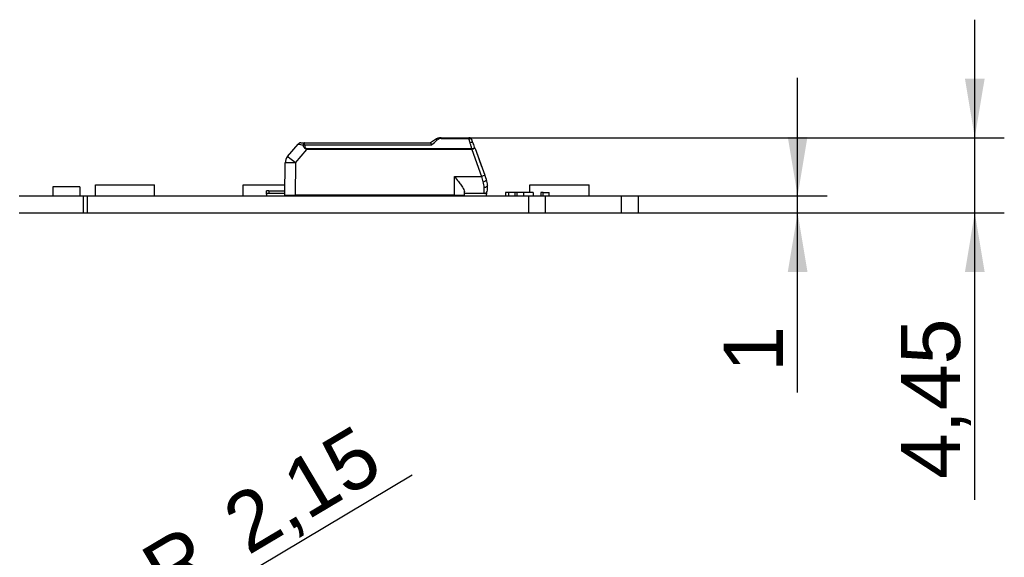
# Model space of a CAD drawing. Header units: millimetres. Extents: x 16 to 406, y 5 to 285.
# Tile 5 of 7: x 205 to 263, y 191 to 222. Entities that reach past the tile are written whole.
import ezdxf
from ezdxf.enums import TextEntityAlignment as Align

# ---------------------------------------------------------------- set-up
doc = ezdxf.new("R2010")
doc.units = ezdxf.units.MM
doc.layers.add('Default', color=7, linetype='Continuous')
doc.layers.add('LINLED_70X24MM_2', color=7, linetype='Continuous')
doc.styles.add('SEACAD_Arial', font='arial.ttf')
doc.dimstyles.new('ISO', dxfattribs={"dimtxt": 3.5, "dimasz": 3.5, "dimexe": 1.75, "dimexo": 0, "dimgap": 0.875, "dimtad": 1, "dimtxsty": 'SEACAD_Arial', "dimblk1": '_SE_FILLED', "dimblk2": '_SE_FILLED', "dimsah": 1, "dimcen": 1.75, "dimadec": 0, "dimazin": 0, "dimtfac": 0.5, "dimtdec": 3, "dimtmove": 1, "dimatfit": 3, "dimfxl": 1, "dimtolj": 1, "dimarcsym": 0})

# ---------------------------------------------------------------- blocks, each defined once
blk = doc.blocks.new('SE2')
at = {"layer": 'LINLED_70X24MM_2', "color": 7, "linetype": 'Continuous'}
for p, q in [((229.89, 215.392), (231.529, 215.392)), ((229.89, 215.392), (229.89, 215.347)), ((229.89, 215.347), (231.529, 215.347)), ((231.529, 215.347), (231.529, 215.392)), ((231.603, 215.1), (231.529, 215.347)), ((220.79, 214.279), (221.413, 215.02)), ((221.566, 215.092), (221.793, 215.092)), ((221.793, 215.092), (229.268, 215.092)), ((221.793, 214.981), (221.793, 215.092)), ((221.793, 214.981), (229.327, 214.981)), ((229.55, 215.286), (229.267, 215.092)), ((231.898, 214.765), (232.479, 213.167)), ((221.249, 213.898), (221.921, 214.698)), ((231.71, 214.742), (221.921, 214.742)), ((221.921, 214.742), (221.921, 214.698)), ((231.71, 214.698), (221.921, 214.698)), ((231.71, 214.698), (231.71, 214.742)), ((231.71, 214.698), (232.291, 213.101)), ((231.96, 214.594), (232.288, 213.692)), ((220.633, 211.992), (220.65, 213.899)), ((221.248, 213.899), (221.237, 211.992)), ((230.683, 211.992), (230.683, 213.099)), ((230.684, 213.101), (232.291, 213.101)), ((232.573, 212.909), (232.479, 213.167)), ((208.483, 212.492), (206.883, 212.492)), ((206.883, 212.492), (206.883, 211.942)), ((208.483, 212.492), (208.483, 211.942)), ((209.403, 212.592), (212.903, 212.592)), ((209.403, 211.942), (209.403, 212.592)), ((212.903, 211.942), (212.903, 212.592)), ((218.153, 212.592), (220.639, 212.592)), ((218.153, 211.942), (218.153, 212.592)), ((232.385, 212.778), (232.406, 212.785)), ((232.433, 212.092), (232.433, 212.436)), ((232.633, 212.292), (232.633, 212.567)), ((235.153, 212.592), (238.653, 212.592)), ((235.153, 212.142), (235.153, 212.592)), ((238.653, 211.942), (238.653, 212.592)), ((204.883, 211.942), (208.683, 211.942)), ((208.683, 210.942), (208.683, 211.942)), ((208.683, 211.942), (208.933, 211.942)), ((208.933, 210.942), (208.933, 211.942)), ((208.933, 211.942), (235.083, 211.942)), ((219.683, 212.242), (219.533, 212.242)), ((219.533, 212.042), (219.533, 212.242)), ((219.533, 212.042), (219.533, 211.942)), ((219.683, 212.242), (220.636, 212.242)), ((219.683, 212.242), (219.683, 212.092)), ((220.634, 212.092), (219.683, 212.092)), ((220.633, 211.992), (221.237, 211.992)), ((230.683, 211.992), (221.237, 211.992)), ((221.653, 211.942), (221.653, 211.946)), ((226.903, 211.942), (226.903, 211.992)), ((229.33, 211.992), (229.325, 211.979)), ((230.154, 211.942), (230.154, 211.992)), ((230.283, 211.992), (230.233, 211.942)), ((230.683, 211.992), (231.283, 211.992)), ((230.883, 211.992), (230.883, 211.942)), ((231.283, 211.992), (231.283, 212.179)), ((232.433, 212.092), (231.283, 212.092)), ((232.433, 212.092), (231.283, 212.092)), ((232.583, 212.16), (232.583, 212.042)), ((232.583, 211.942), (232.583, 212.042)), ((233.882, 212.142), (233.694, 212.142)), ((233.694, 212.142), (233.694, 211.942)), ((234.247, 212.142), (233.882, 212.142)), ((233.882, 212.142), (233.882, 211.942)), ((234.381, 212.142), (234.247, 212.142)), ((234.247, 212.142), (234.247, 211.942)), ((234.385, 212.142), (234.385, 211.942)), ((234.77, 212.142), (234.395, 212.142)), ((235.348, 212.142), (234.771, 212.142)), ((234.771, 212.142), (234.771, 211.942)), ((235.083, 210.942), (235.083, 211.942)), ((235.083, 211.942), (236.083, 211.942)), ((235.348, 212.142), (235.348, 211.942)), ((235.927, 212.142), (235.792, 212.142)), ((235.792, 212.142), (235.792, 211.942)), ((235.922, 212.142), (235.922, 211.942)), ((235.927, 212.142), (236.292, 212.142)), ((236.083, 210.942), (236.083, 211.942)), ((236.083, 211.942), (240.583, 211.942)), ((236.292, 211.942), (236.292, 212.142)), ((240.583, 210.942), (240.583, 211.942)), ((240.583, 211.942), (241.583, 211.942)), ((241.583, 210.942), (241.583, 211.942)), ((204.883, 210.942), (208.683, 210.942)), ((208.683, 210.942), (208.933, 210.942)), ((208.933, 210.942), (235.083, 210.942)), ((235.083, 210.942), (236.083, 210.942)), ((236.083, 210.942), (240.583, 210.942)), ((240.583, 210.942), (241.583, 210.942))]:
    blk.add_line(p, q, dxfattribs=at)
for centre, radius, start, end in [((229.89, 214.792), 0.6, 90.00011, 124.50702), ((229.856, 214.863), 0.522, 108.33183, 124.88888), ((229.896, 214.99), 0.357, 90.95781, 130.61249), ((231.529, 215.192), 0.2, 20.00047, 89.99992), ((221.567, 214.889), 0.202, 90.3214, 139.67905), ((222.912, 222.222), 7.356, 258.2376, 260.57596), ((221.827, 214.551), 0.431, 94.46927, 106.05752), ((207.092, 241.899), 34.914, 309.55814, 310.2759), ((221.391, 211.387), 11.029, 19.44016, 20.55942), ((215.998, 209.144), 16.864, 19.47095, 20.52943), ((221.25, 213.893), 0.6, 140, 179.5), ((234.375, 207.519), 5.958, 108.5546, 110.47358), ((150.936, 189.201), 84.793, 16.14358, 16.37088), ((231.203, 212.437), 1.23, 359.95936, 16.0983), ((231.634, 212.567), 0.999, 0.00318, 20.00289), ((219.683, 211.842), 0.25, 90, 126.8699), ((221.583, 212.542), 0.6, 270, 293.55646), ((229.533, 212.542), 0.6, 246.44354, 249.70355), ((229.533, 212.542), 0.6, 249.70365, 270), ((232.433, 212.292), 0.2, 270, 0), ((232.433, 211.842), 0.25, 53.1301, 90)]:
    blk.add_arc(centre, radius, start, end, dxfattribs=at)
for centre, major_axis, ratio, start_param, end_param in [((231.71, 214.697), (0.188, 0.068), 0.0082, 0, 1.567895), ((221.25, 213.893), (-0.46, 0.386), 0.006685, 4.720219, 6.283185), ((221.25, 213.893), (0.6, -0.005), 0.008726, 1.573617, 3.141593)]:
    blk.add_ellipse(centre, major_axis=major_axis, ratio=ratio, start_param=start_param, end_param=end_param, dxfattribs=at)
for points, knots in [([(231.529, 215.347), (231.572, 215.354), (231.614, 215.348), (231.681, 215.317), (231.706, 215.291), (231.717, 215.26)], [0, 0, 0, 0, 0.5, 0.5, 1, 1, 1, 1]), ([(221.793, 215.092), (221.775, 215.092), (221.757, 215.08), (221.726, 215.035), (221.714, 215.002), (221.708, 214.965)], [0, 0, 0, 0, 0.5, 0.5, 1, 1, 1, 1]), ([(221.921, 214.698), (221.894, 214.709), (221.84, 214.73), (221.751, 214.821), (221.726, 214.905), (221.708, 214.965)], [0, 0, 0, 0, 0.235372, 0.457314, 1, 1, 1, 1]), ([(221.793, 214.981), (221.795, 214.956), (221.799, 214.91), (221.815, 214.846), (221.841, 214.796), (221.876, 214.758), (221.906, 214.747), (221.921, 214.742)], [0, 0, 0, 0, 0.272042, 0.497908, 0.684926, 0.845835, 1, 1, 1, 1]), ([(229.327, 214.981), (229.323, 214.994), (229.313, 215.019), (229.301, 215.048), (229.29, 215.069), (229.281, 215.083), (229.274, 215.091), (229.27, 215.091), (229.268, 215.092)], [0, 0, 0, 0, 0.20474, 0.394141, 0.568268, 0.727202, 0.87106, 1, 1, 1, 1]), ([(231.791, 215.058), (231.78, 215.079), (231.755, 215.094), (231.688, 215.109), (231.646, 215.108), (231.603, 215.1)], [0, 0, 0, 0, 0.5, 0.5, 1, 1, 1, 1]), ([(231.71, 214.742), (231.7, 214.775), (231.68, 214.841), (231.653, 214.934), (231.627, 215.021), (231.611, 215.074), (231.603, 215.1)], [0, 0, 0, 0, 0.264161, 0.518866, 0.764137, 1, 1, 1, 1]), ([(231.898, 214.765), (231.895, 214.774), (231.873, 214.775), (231.804, 214.766), (231.757, 214.756), (231.71, 214.742)], [0, 0, 0, 0, 0.5, 0.5, 1, 1, 1, 1]), ([(230.684, 213.099), (230.764, 212.996), (230.898, 212.82), (231.091, 212.562), (231.243, 212.335), (231.271, 212.227), (231.283, 212.179)], [0, 0, 0, 0, 0.294755, 0.499673, 0.776792, 1, 1, 1, 1]), ([(232.406, 212.785), (232.455, 212.803), (232.501, 212.826), (232.564, 212.872), (232.579, 212.894), (232.573, 212.909)], [0, 0, 0, 0, 0.5, 0.5, 1, 1, 1, 1]), ([(232.633, 212.567), (232.633, 212.533), (232.612, 212.498), (232.538, 212.45), (232.486, 212.436), (232.433, 212.436)], [0, 0, 0, 0, 0.5, 0.5, 1, 1, 1, 1])]:
    blk.add_open_spline(points, degree=3, knots=knots, dxfattribs=at)
blk.add_open_spline([(229.663, 215.261), (229.619, 215.294), (229.575, 215.304), (229.55, 215.286)], degree=3, dxfattribs=at)
blk = doc.blocks.new('DMBLK178')
at = {"layer": 'Default', "linetype": 'Continuous'}
blk.add_hatch(color=7, dxfattribs=at).paths.add_polyline_path([(208.242, 182.847), (207.646, 183.85), (204.936, 181.56)])
at = {"layer": 'Default', "color": 7, "linetype": 'Continuous'}
blk.add_line((228.18, 195.384), (204.936, 181.56), dxfattribs=at)
at = {"layer": 'Default', "color": 7, "linetype": 'Continuous', "style": 'SEACAD_Arial'}
for s, p in [('2,15', (216.651, 193.617)), ('R', (211.837, 190.755))]:
    blk.add_text(s, height=3.5, rotation=30.74108, dxfattribs=at).set_placement(p, align=Align.TOP_LEFT)
blk = doc.blocks.new('_SE_FILLED')
at = {"color": 0}
blk.add_line((0, 0), (-1, 0), dxfattribs=at)
blk.add_solid([(0, 0), (-1, -0.1665), (-1, 0.1665), (0, 0)], dxfattribs=at)
blk = doc.blocks.new('DMBLK181')
at = {"layer": 'Default', "linetype": 'Continuous'}
for points in [[(251.602, 215.442), (250.435, 215.442), (251.018, 211.942)], [(251.602, 207.442), (251.018, 210.942), (250.435, 207.442)]]:
    blk.add_hatch(color=7, dxfattribs=at).paths.add_polyline_path(points)
at = {"layer": 'Default', "color": 7, "linetype": 'Continuous'}
for p, q in [((251.018, 200.291), (251.018, 218.942)), ((241.583, 211.942), (252.768, 211.942)), ((241.583, 210.942), (252.768, 210.942))]:
    blk.add_line(p, q, dxfattribs=at)
at = {"layer": 'Default', "color": 7, "linetype": 'Continuous', "style": 'SEACAD_Arial'}
blk.add_text('1', height=3.5, rotation=90, dxfattribs=at).set_placement((246.643, 201.516), align=Align.TOP_LEFT)
blk = doc.blocks.new('DMBLK182')
at = {"layer": 'Default', "linetype": 'Continuous'}
for points in [[(262.102, 218.892), (260.935, 218.892), (261.518, 215.392)], [(262.102, 207.442), (261.518, 210.942), (260.935, 207.442)]]:
    blk.add_hatch(color=7, dxfattribs=at).paths.add_polyline_path(points)
at = {"layer": 'Default', "color": 7, "linetype": 'Continuous'}
for p, q in [((261.518, 193.936), (261.518, 222.392)), ((231.529, 215.392), (263.268, 215.392)), ((241.583, 210.942), (263.268, 210.942))]:
    blk.add_line(p, q, dxfattribs=at)
at = {"layer": 'Default', "color": 7, "linetype": 'Continuous', "style": 'SEACAD_Arial'}
blk.add_text('4,45', height=3.5, rotation=90, dxfattribs=at).set_placement((257.143, 195.161), align=Align.TOP_LEFT)

msp = doc.modelspace()

# ---------------------------------------------------------------- block references
at = {"layer": 'Default'}
msp.add_blockref('SE2', (0, 0), dxfattribs=at)

# ---------------------------------------------------------------- dimensions: what is measured, and where the dimension line sits
at = {"layer": 'Default', "color": 7, "linetype": 'Continuous'}
for base, p2, picture, middle, dimtype in [((261.518, 215.392), (231.529, 215.392), 'DMBLK182', (261.518, 205.973), 160), ((251.018, 210.942), (241.583, 211.942), 'DMBLK181', (251.018, 205.48), 161)]:
    dim = msp.add_linear_dim(base=base, p1=(241.583, 210.942), p2=p2, angle=90, text='\\A1;<>', dimstyle='ISO', override={"dimtmove": 0, "dimtolj": 0}, dxfattribs=at)
    dim.commit()
    dim.dimension.update_dxf_attribs({"geometry": picture, "text_midpoint": middle, "dimtype": dimtype})
dim = msp.add_radius_dim(center=(206.783, 182.659), mpoint=(204.936, 181.56), text='\\A1;<>', dimstyle='ISO', override={"dimtmove": 0}, dxfattribs=at)
dim.commit()
dim.dimension.update_dxf_attribs({"geometry": 'DMBLK178', "text_midpoint": (213.021, 186.368), "dimtype": 164})

doc.saveas('drawing.dxf')
